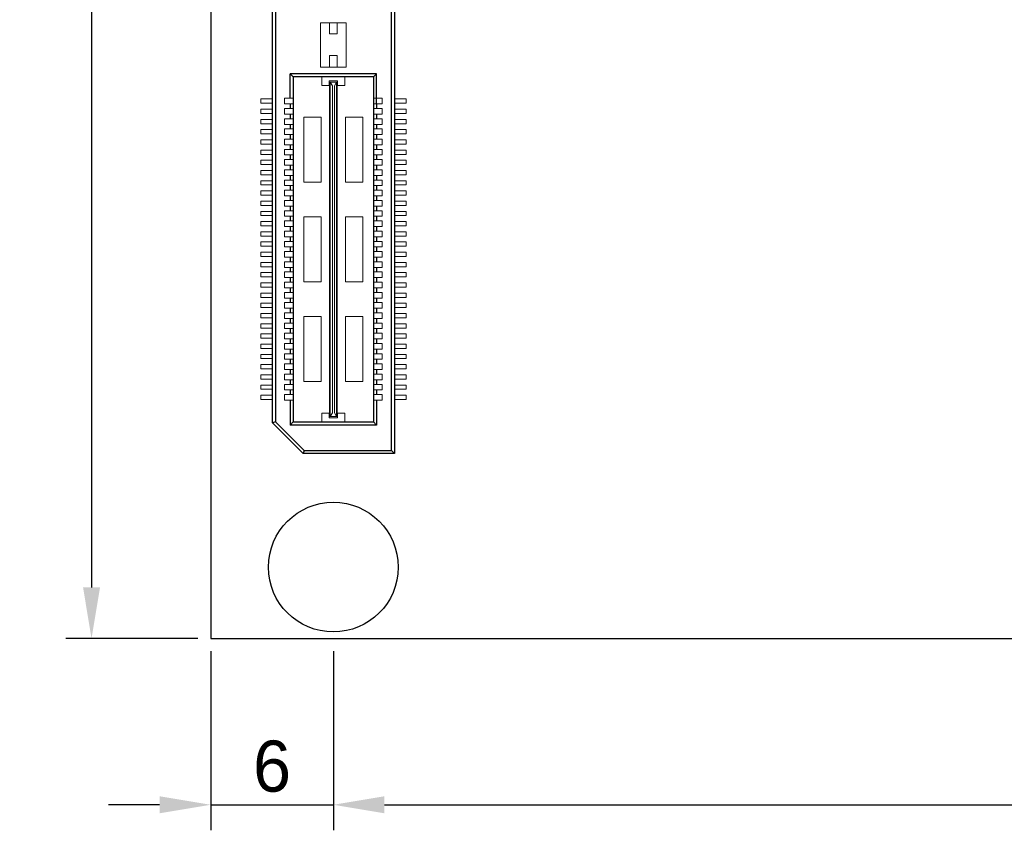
# Model space of a CAD drawing. Header units: millimetres. Extents: x 1418 to 1730, y -31 to 254.
# Tile 1 of 30: x 1418 to 1466, y -27 to 13. Entities that reach past the tile are written whole.
import ezdxf

# ---------------------------------------------------------------- set-up
doc = ezdxf.new("R2010")
doc.units = ezdxf.units.MM
doc.header["$LTSCALE"] = 0.1
for name, color, linetype in [('component', 7, 'Continuous'), ('Dinension', 5, 'Continuous'), ('outline', 6, 'Continuous')]:
    doc.layers.add(name, color=color, linetype=linetype)
doc.dimstyles.new('ISO-25', dxfattribs={"dimtxt": 2.5, "dimasz": 2.5, "dimexe": 1.25, "dimexo": 0.625, "dimtad": 1, "dimdsep": 46, "dimtxsty": 'Standard', "dimcen": 2.5, "dimadec": 0, "dimazin": 0, "dimtfac": 1, "dimtmove": 0, "dimatfit": 3, "dimfxl": 0, "dimarcsym": 0})

# ---------------------------------------------------------------- blocks, each defined once
blk = doc.blocks.new('*D5')
at = {"layer": 'Defpoints', "color": 0}
for p in [(1427.415, 140.095), (1421.584, -17.13), (1427.415, -17.13)]:
    blk.add_point(p, dxfattribs=at)
at = {"layer": 'Dinension', "color": 0, "lineweight": -2}
for p, q in [((1426.79, 140.095), (1420.334, 140.095)), ((1421.584, 137.595), (1421.584, -14.63)), ((1426.79, -17.13), (1420.334, -17.13))]:
    blk.add_line(p, q, dxfattribs=at)
at = {"layer": 'Dinension', "color": 0}
for points in [[(1421.168, 137.595), (1422.001, 137.595), (1421.584, 140.095)], [(1421.168, -14.63), (1422.001, -14.63), (1421.584, -17.13)]]:
    blk.add_solid(points, dxfattribs=at)
at = {"layer": 'Dinension', "color": 0, "insert": (1419.709, 61.482), "char_height": 2.5, "attachment_point": 5, "rotation": 90}
blk.add_mtext('157.23', dxfattribs=at)
blk = doc.blocks.new('*D6')
at = {"layer": 'Defpoints', "color": 0}
for p in [(1427.415, -17.13), (1433.415, -17.13), (1433.415, -25.272)]:
    blk.add_point(p, dxfattribs=at)
at = {"layer": 'Dinension', "color": 0, "lineweight": -2}
for p, q in [((1427.415, -17.755), (1427.415, -26.522)), ((1433.415, -17.755), (1433.415, -26.522)), ((1424.915, -25.272), (1422.415, -25.272)), ((1427.415, -25.272), (1433.415, -25.272)), ((1435.915, -25.272), (1438.415, -25.272))]:
    blk.add_line(p, q, dxfattribs=at)
at = {"layer": 'Dinension', "color": 0}
for points in [[(1424.915, -24.855), (1424.915, -25.688), (1427.415, -25.272)], [(1435.915, -24.855), (1435.915, -25.688), (1433.415, -25.272)]]:
    blk.add_solid(points, dxfattribs=at)
at = {"layer": 'Dinension', "color": 0, "insert": (1430.415, -23.397), "char_height": 2.5, "attachment_point": 5}
blk.add_mtext('6', dxfattribs=at)
blk = doc.blocks.new('*D7')
at = {"layer": 'Defpoints', "color": 0}
for p in [(1433.415, -17.13), (1503.415, -17.13), (1503.415, -25.272)]:
    blk.add_point(p, dxfattribs=at)
at = {"layer": 'Dinension', "color": 0, "lineweight": -2}
for p, q in [((1433.415, -17.755), (1433.415, -26.522)), ((1503.415, -17.755), (1503.415, -26.522)), ((1435.915, -25.272), (1500.915, -25.272))]:
    blk.add_line(p, q, dxfattribs=at)
at = {"layer": 'Dinension', "color": 0}
for points in [[(1435.915, -24.855), (1435.915, -25.688), (1433.415, -25.272)], [(1500.915, -24.855), (1500.915, -25.688), (1503.415, -25.272)]]:
    blk.add_solid(points, dxfattribs=at)
at = {"layer": 'Dinension', "color": 0, "insert": (1468.415, -23.397), "char_height": 2.5, "attachment_point": 5}
blk.add_mtext('70', dxfattribs=at)

msp = doc.modelspace()

# ---------------------------------------------------------------- linework, layer by layer
at = {"layer": 'component'}
for p, q in [((1436.252, -7.934), (1436.252, 51.779)), ((1436.4, 51.927), (1436.4, -8.082)), ((1430.43, -6.582), (1430.43, 50.426)), ((1430.578, 50.365), (1430.578, -6.521)), ((1431.447, 10.359), (1431.299, 10.505)), ((1431.299, 9.306), (1431.299, 10.505)), ((1435.532, 10.505), (1431.299, 10.505)), ((1431.447, 10.359), (1431.447, -6.521)), ((1435.384, 10.359), (1431.447, 10.359)), ((1435.384, 10.359), (1435.384, -6.521)), ((1435.386, 10.359), (1435.532, 10.505)), ((1435.532, 9.032), (1435.532, 10.505)), ((1431.299, 9.032), (1431.299, 8.806)), ((1435.532, 9.032), (1435.532, 8.806)), ((1431.299, 8.532), (1431.299, 8.306)), ((1435.532, 8.532), (1435.532, 8.306)), ((1431.299, 8.032), (1431.299, 7.806)), ((1435.532, 8.032), (1435.532, 7.806)), ((1431.299, 7.532), (1431.299, 7.306)), ((1435.532, 7.532), (1435.532, 7.306)), ((1431.299, 7.032), (1431.299, 6.806)), ((1435.532, 7.032), (1435.532, 6.806)), ((1431.299, 6.532), (1431.299, 6.306)), ((1435.532, 6.532), (1435.532, 6.306)), ((1431.299, 6.032), (1431.299, 5.806)), ((1435.532, 6.032), (1435.532, 5.806)), ((1431.299, 5.532), (1431.299, 5.306)), ((1435.532, 5.532), (1435.532, 5.306)), ((1431.299, 5.032), (1431.299, 4.806)), ((1435.532, 5.032), (1435.532, 4.806)), ((1431.299, 4.532), (1431.299, 4.306)), ((1435.532, 4.532), (1435.532, 4.306)), ((1431.299, 4.032), (1431.299, 3.806)), ((1435.532, 4.032), (1435.532, 3.806)), ((1431.299, 3.532), (1431.299, 3.306)), ((1435.532, 3.532), (1435.532, 3.306)), ((1431.299, 3.032), (1431.299, 2.806)), ((1435.532, 3.032), (1435.532, 2.806)), ((1431.299, 2.532), (1431.299, 2.306)), ((1435.532, 2.532), (1435.532, 2.306)), ((1431.299, 2.032), (1431.299, 1.806)), ((1435.532, 2.032), (1435.532, 1.806)), ((1431.299, 1.532), (1431.299, 1.306)), ((1435.532, 1.532), (1435.532, 1.306)), ((1431.299, 1.032), (1431.299, 0.806)), ((1435.532, 1.032), (1435.532, 0.806)), ((1431.299, 0.532), (1431.299, 0.306)), ((1435.532, 0.532), (1435.532, 0.306)), ((1431.299, 0.032), (1431.299, -0.194)), ((1435.532, 0.032), (1435.532, -0.194)), ((1431.299, -0.468), (1431.299, -0.694)), ((1435.532, -0.468), (1435.532, -0.694)), ((1431.299, -0.968), (1431.299, -1.194)), ((1435.532, -0.968), (1435.532, -1.194)), ((1431.299, -1.468), (1431.299, -1.694)), ((1435.532, -1.468), (1435.532, -1.694)), ((1431.299, -1.968), (1431.299, -2.194)), ((1435.532, -1.968), (1435.532, -2.194)), ((1431.299, -2.468), (1431.299, -2.694)), ((1435.532, -2.468), (1435.532, -2.694)), ((1431.299, -2.968), (1431.299, -3.194)), ((1435.532, -2.968), (1435.532, -3.194)), ((1431.299, -3.468), (1431.299, -3.694)), ((1435.532, -3.468), (1435.532, -3.694)), ((1431.299, -3.968), (1431.299, -4.194)), ((1435.532, -3.968), (1435.532, -4.194)), ((1431.299, -4.468), (1431.299, -4.694)), ((1435.532, -4.468), (1435.532, -4.694)), ((1431.299, -4.968), (1431.299, -5.194)), ((1435.532, -4.968), (1435.532, -5.194)), ((1431.299, -5.468), (1431.299, -6.686)), ((1435.532, -5.468), (1435.532, -6.686)), ((1430.578, -6.521), (1430.43, -6.582)), ((1430.43, -6.582), (1431.93, -8.082)), ((1431.992, -7.934), (1430.578, -6.521)), ((1431.447, -6.521), (1431.299, -6.686)), ((1435.532, -6.686), (1431.299, -6.686)), ((1431.447, -6.521), (1435.384, -6.521)), ((1435.384, -6.521), (1435.532, -6.686)), ((1431.992, -7.934), (1431.93, -8.082)), ((1436.4, -8.082), (1431.93, -8.082)), ((1431.992, -7.934), (1436.252, -7.934)), ((1436.252, -7.934), (1436.4, -8.082))]:
    msp.add_line(p, q, dxfattribs=at)
at = {"layer": 'component', "lineweight": 5}
for p, q in [((1432.785, 12.993), (1432.785, 10.828)), ((1434.045, 12.993), (1432.785, 12.993)), ((1433.221, 12.993), (1433.221, 12.46)), ((1433.609, 12.993), (1433.609, 12.46)), ((1434.045, 12.993), (1434.045, 10.828)), ((1433.609, 12.46), (1433.221, 12.46)), ((1433.221, 11.394), (1433.221, 10.828)), ((1433.609, 11.394), (1433.221, 11.394)), ((1433.609, 11.394), (1433.609, 10.828)), ((1434.045, 10.828), (1432.785, 10.828)), ((1432.85, 10.359), (1432.85, 9.939)), ((1433.205, 9.939), (1433.205, 10.165)), ((1433.625, 10.165), (1433.205, 10.165)), ((1433.625, 9.939), (1433.625, 10.165)), ((1433.981, 10.359), (1433.981, 9.939)), ((1433.205, 9.939), (1432.85, 9.939)), ((1433.221, -6.262), (1433.221, 10.101)), ((1433.221, 10.101), (1433.609, 10.101)), ((1433.254, -6.262), (1433.254, 10.101)), ((1433.367, 9.922), (1433.254, 10.101)), ((1433.367, -6.084), (1433.367, 9.922)), ((1433.464, 9.922), (1433.561, 10.101)), ((1433.464, -6.084), (1433.464, 9.922)), ((1433.561, -6.262), (1433.561, 10.101)), ((1433.609, -6.262), (1433.609, 10.101)), ((1433.981, 9.939), (1433.625, 9.939)), ((1429.861, 9.064), (1429.861, 9.274)), ((1429.861, 9.274), (1430.43, 9.274)), ((1431.024, 9.306), (1431.024, 9.032)), ((1431.024, 9.306), (1431.444, 9.306)), ((1435.806, 9.306), (1435.386, 9.306)), ((1435.806, 9.306), (1435.806, 9.032)), ((1436.97, 9.274), (1436.4, 9.274)), ((1436.97, 9.064), (1436.97, 9.274)), ((1429.861, 9.064), (1430.43, 9.064)), ((1429.861, 8.564), (1429.861, 8.774)), ((1429.861, 8.774), (1430.43, 8.774)), ((1431.024, 9.032), (1431.444, 9.032)), ((1431.024, 8.806), (1431.024, 8.532)), ((1431.024, 8.806), (1431.444, 8.806)), ((1435.806, 9.032), (1435.386, 9.032)), ((1435.806, 8.806), (1435.386, 8.806)), ((1435.806, 8.806), (1435.806, 8.532)), ((1436.97, 9.064), (1436.4, 9.064)), ((1436.97, 8.774), (1436.4, 8.774)), ((1436.97, 8.564), (1436.97, 8.774)), ((1429.861, 8.564), (1430.43, 8.564)), ((1429.861, 8.064), (1429.861, 8.274)), ((1429.861, 8.274), (1430.43, 8.274)), ((1431.024, 8.532), (1431.444, 8.532)), ((1431.024, 8.306), (1431.444, 8.306)), ((1431.024, 8.306), (1431.024, 8.032)), ((1432.817, 8.39), (1431.977, 8.39)), ((1431.977, 8.39), (1431.977, 5.207)), ((1432.817, 8.39), (1432.817, 5.207)), ((1434.853, 8.39), (1434.013, 8.39)), ((1434.013, 8.39), (1434.013, 5.207)), ((1434.853, 8.39), (1434.853, 5.207)), ((1435.806, 8.532), (1435.386, 8.532)), ((1435.806, 8.306), (1435.386, 8.306)), ((1435.806, 8.306), (1435.806, 8.032)), ((1436.97, 8.564), (1436.4, 8.564)), ((1436.97, 8.274), (1436.4, 8.274)), ((1436.97, 8.064), (1436.97, 8.274)), ((1429.861, 8.064), (1430.43, 8.064)), ((1429.861, 7.564), (1429.861, 7.774)), ((1429.861, 7.774), (1430.43, 7.774)), ((1431.024, 8.032), (1431.444, 8.032)), ((1431.024, 7.806), (1431.444, 7.806)), ((1431.024, 7.806), (1431.024, 7.532)), ((1435.806, 8.032), (1435.386, 8.032)), ((1435.806, 7.806), (1435.386, 7.806)), ((1435.806, 7.806), (1435.806, 7.532)), ((1436.97, 8.064), (1436.4, 8.064)), ((1436.97, 7.774), (1436.4, 7.774)), ((1436.97, 7.564), (1436.97, 7.774)), ((1429.861, 7.564), (1430.43, 7.564)), ((1429.861, 7.274), (1430.43, 7.274)), ((1429.861, 7.064), (1429.861, 7.274)), ((1431.024, 7.532), (1431.444, 7.532)), ((1431.024, 7.306), (1431.444, 7.306)), ((1431.024, 7.306), (1431.024, 7.032)), ((1435.806, 7.532), (1435.386, 7.532)), ((1435.806, 7.306), (1435.386, 7.306)), ((1435.806, 7.306), (1435.806, 7.032)), ((1436.97, 7.564), (1436.4, 7.564)), ((1436.97, 7.274), (1436.4, 7.274)), ((1436.97, 7.064), (1436.97, 7.274)), ((1429.861, 7.064), (1430.43, 7.064)), ((1429.861, 6.564), (1429.861, 6.774)), ((1429.861, 6.774), (1430.43, 6.774)), ((1431.024, 7.032), (1431.444, 7.032)), ((1431.024, 6.806), (1431.444, 6.806)), ((1431.024, 6.806), (1431.024, 6.532)), ((1435.806, 7.032), (1435.386, 7.032)), ((1435.806, 6.806), (1435.386, 6.806)), ((1435.806, 6.806), (1435.806, 6.532)), ((1436.97, 7.064), (1436.4, 7.064)), ((1436.97, 6.774), (1436.4, 6.774)), ((1436.97, 6.564), (1436.97, 6.774)), ((1429.861, 6.564), (1430.43, 6.564)), ((1429.861, 6.064), (1429.861, 6.274)), ((1429.861, 6.274), (1430.43, 6.274)), ((1431.024, 6.532), (1431.444, 6.532)), ((1431.024, 6.306), (1431.444, 6.306)), ((1431.024, 6.306), (1431.024, 6.032)), ((1435.806, 6.532), (1435.386, 6.532)), ((1435.806, 6.306), (1435.386, 6.306)), ((1435.806, 6.306), (1435.806, 6.032)), ((1436.97, 6.564), (1436.4, 6.564)), ((1436.97, 6.274), (1436.4, 6.274)), ((1436.97, 6.064), (1436.97, 6.274)), ((1429.861, 6.064), (1430.43, 6.064)), ((1431.024, 6.032), (1431.444, 6.032)), ((1431.024, 5.806), (1431.444, 5.806)), ((1431.024, 5.806), (1431.024, 5.532)), ((1435.806, 6.032), (1435.386, 6.032)), ((1435.806, 5.806), (1435.386, 5.806)), ((1435.806, 5.806), (1435.806, 5.532)), ((1436.97, 6.064), (1436.4, 6.064)), ((1429.861, 5.564), (1429.861, 5.774)), ((1429.861, 5.774), (1430.43, 5.774)), ((1429.861, 5.564), (1430.43, 5.564)), ((1431.024, 5.532), (1431.444, 5.532)), ((1431.024, 5.306), (1431.444, 5.306)), ((1431.024, 5.306), (1431.024, 5.032)), ((1435.806, 5.532), (1435.386, 5.532)), ((1435.806, 5.306), (1435.386, 5.306)), ((1435.806, 5.306), (1435.806, 5.032)), ((1436.97, 5.774), (1436.4, 5.774)), ((1436.97, 5.564), (1436.4, 5.564)), ((1436.97, 5.564), (1436.97, 5.774)), ((1429.861, 5.064), (1429.861, 5.274)), ((1429.861, 5.274), (1430.426, 5.274)), ((1429.861, 5.064), (1430.43, 5.064)), ((1431.024, 5.032), (1431.444, 5.032)), ((1432.817, 5.207), (1431.977, 5.207)), ((1434.853, 5.207), (1434.013, 5.207)), ((1435.806, 5.032), (1435.386, 5.032)), ((1436.97, 5.064), (1436.4, 5.064)), ((1436.97, 5.274), (1436.404, 5.274)), ((1436.97, 5.064), (1436.97, 5.274)), ((1429.861, 4.564), (1429.861, 4.774)), ((1429.861, 4.774), (1430.43, 4.774)), ((1429.861, 4.564), (1430.43, 4.564)), ((1431.024, 4.806), (1431.444, 4.806)), ((1431.024, 4.806), (1431.024, 4.532)), ((1431.024, 4.532), (1431.444, 4.532)), ((1435.806, 4.806), (1435.386, 4.806)), ((1435.806, 4.532), (1435.386, 4.532)), ((1435.806, 4.806), (1435.806, 4.532)), ((1436.97, 4.774), (1436.4, 4.774)), ((1436.97, 4.564), (1436.4, 4.564)), ((1436.97, 4.564), (1436.97, 4.774)), ((1429.861, 4.064), (1429.861, 4.274)), ((1429.861, 4.274), (1430.43, 4.274)), ((1429.861, 4.064), (1430.43, 4.064)), ((1431.024, 4.306), (1431.444, 4.306)), ((1431.024, 4.306), (1431.024, 4.032)), ((1431.024, 4.032), (1431.444, 4.032)), ((1435.806, 4.306), (1435.386, 4.306)), ((1435.806, 4.032), (1435.386, 4.032)), ((1435.806, 4.306), (1435.806, 4.032)), ((1436.97, 4.274), (1436.4, 4.274)), ((1436.97, 4.064), (1436.4, 4.064)), ((1436.97, 4.064), (1436.97, 4.274)), ((1429.861, 3.564), (1429.861, 3.774)), ((1429.861, 3.774), (1430.43, 3.774)), ((1429.861, 3.564), (1430.43, 3.564)), ((1431.024, 3.806), (1431.444, 3.806)), ((1431.024, 3.806), (1431.024, 3.532)), ((1431.024, 3.532), (1431.444, 3.532)), ((1431.977, 3.511), (1431.977, 0.328)), ((1432.817, 3.511), (1431.977, 3.511)), ((1432.817, 3.511), (1432.817, 0.328)), ((1434.013, 3.511), (1434.013, 0.328)), ((1434.853, 3.511), (1434.013, 3.511)), ((1434.853, 3.511), (1434.853, 0.328)), ((1435.806, 3.806), (1435.386, 3.806)), ((1435.806, 3.532), (1435.386, 3.532)), ((1435.806, 3.806), (1435.806, 3.532)), ((1436.97, 3.774), (1436.4, 3.774)), ((1436.97, 3.564), (1436.4, 3.564)), ((1436.97, 3.564), (1436.97, 3.774)), ((1429.861, 3.064), (1429.861, 3.274)), ((1429.861, 3.274), (1430.43, 3.274)), ((1429.861, 3.064), (1430.43, 3.064)), ((1431.024, 3.306), (1431.444, 3.306)), ((1431.024, 3.306), (1431.024, 3.032)), ((1431.024, 3.032), (1431.444, 3.032)), ((1435.806, 3.306), (1435.386, 3.306)), ((1435.806, 3.032), (1435.386, 3.032)), ((1435.806, 3.306), (1435.806, 3.032)), ((1436.97, 3.274), (1436.4, 3.274)), ((1436.97, 3.064), (1436.4, 3.064)), ((1436.97, 3.064), (1436.97, 3.274)), ((1429.861, 2.564), (1429.861, 2.774)), ((1429.861, 2.774), (1430.43, 2.774)), ((1429.861, 2.564), (1430.43, 2.564)), ((1431.024, 2.806), (1431.444, 2.806)), ((1431.024, 2.806), (1431.024, 2.532)), ((1431.024, 2.532), (1431.444, 2.532)), ((1435.806, 2.806), (1435.386, 2.806)), ((1435.806, 2.532), (1435.386, 2.532)), ((1435.806, 2.806), (1435.806, 2.532)), ((1436.97, 2.774), (1436.4, 2.774)), ((1436.97, 2.564), (1436.4, 2.564)), ((1436.97, 2.564), (1436.97, 2.774)), ((1429.861, 2.064), (1429.861, 2.274)), ((1429.861, 2.274), (1430.43, 2.274)), ((1429.861, 2.064), (1430.43, 2.064)), ((1431.024, 2.306), (1431.444, 2.306)), ((1431.024, 2.306), (1431.024, 2.032)), ((1431.024, 2.032), (1431.444, 2.032)), ((1435.806, 2.306), (1435.386, 2.306)), ((1435.806, 2.032), (1435.386, 2.032)), ((1435.806, 2.306), (1435.806, 2.032)), ((1436.97, 2.274), (1436.4, 2.274)), ((1436.97, 2.064), (1436.4, 2.064)), ((1436.97, 2.064), (1436.97, 2.274)), ((1429.861, 1.564), (1429.861, 1.774)), ((1429.861, 1.774), (1430.43, 1.774)), ((1429.861, 1.564), (1430.43, 1.564)), ((1431.024, 1.806), (1431.444, 1.806)), ((1431.024, 1.806), (1431.024, 1.532)), ((1431.024, 1.532), (1431.444, 1.532)), ((1435.806, 1.806), (1435.386, 1.806)), ((1435.806, 1.532), (1435.386, 1.532)), ((1435.806, 1.806), (1435.806, 1.532)), ((1436.97, 1.774), (1436.4, 1.774)), ((1436.97, 1.564), (1436.4, 1.564)), ((1436.97, 1.564), (1436.97, 1.774)), ((1429.861, 1.064), (1429.861, 1.274)), ((1429.861, 1.274), (1430.43, 1.274)), ((1429.861, 1.064), (1430.43, 1.064)), ((1431.024, 1.306), (1431.444, 1.306)), ((1431.024, 1.306), (1431.024, 1.032)), ((1431.024, 1.032), (1431.444, 1.032)), ((1435.806, 1.306), (1435.386, 1.306)), ((1435.806, 1.032), (1435.386, 1.032)), ((1435.806, 1.306), (1435.806, 1.032)), ((1436.97, 1.274), (1436.4, 1.274)), ((1436.97, 1.064), (1436.4, 1.064)), ((1436.97, 1.064), (1436.97, 1.274)), ((1429.861, 0.564), (1429.861, 0.774)), ((1429.861, 0.774), (1430.43, 0.774)), ((1429.861, 0.564), (1430.43, 0.564)), ((1431.024, 0.806), (1431.444, 0.806)), ((1431.024, 0.806), (1431.024, 0.532)), ((1431.024, 0.532), (1431.444, 0.532)), ((1435.806, 0.806), (1435.386, 0.806)), ((1435.806, 0.532), (1435.386, 0.532)), ((1435.806, 0.806), (1435.806, 0.532)), ((1436.97, 0.774), (1436.4, 0.774)), ((1436.97, 0.564), (1436.4, 0.564)), ((1436.97, 0.564), (1436.97, 0.774)), ((1429.861, 0.064), (1429.861, 0.274)), ((1429.861, 0.274), (1430.43, 0.274)), ((1429.861, 0.064), (1430.43, 0.064)), ((1431.024, 0.306), (1431.444, 0.306)), ((1431.024, 0.306), (1431.024, 0.032)), ((1431.024, 0.032), (1431.444, 0.032)), ((1432.817, 0.328), (1431.977, 0.328)), ((1434.853, 0.328), (1434.013, 0.328)), ((1435.806, 0.306), (1435.386, 0.306)), ((1435.806, 0.032), (1435.386, 0.032)), ((1435.806, 0.306), (1435.806, 0.032)), ((1436.97, 0.274), (1436.4, 0.274)), ((1436.97, 0.064), (1436.4, 0.064)), ((1436.97, 0.064), (1436.97, 0.274)), ((1429.861, -0.436), (1429.861, -0.226)), ((1429.861, -0.226), (1430.43, -0.226)), ((1429.861, -0.436), (1430.43, -0.436)), ((1431.024, -0.194), (1431.444, -0.194)), ((1431.024, -0.194), (1431.024, -0.468)), ((1431.024, -0.468), (1431.444, -0.468)), ((1435.806, -0.194), (1435.386, -0.194)), ((1435.806, -0.468), (1435.386, -0.468)), ((1435.806, -0.194), (1435.806, -0.468)), ((1436.97, -0.226), (1436.4, -0.226)), ((1436.97, -0.436), (1436.4, -0.436)), ((1436.97, -0.436), (1436.97, -0.226)), ((1429.861, -0.936), (1429.861, -0.726)), ((1429.861, -0.726), (1430.426, -0.726)), ((1429.861, -0.936), (1430.43, -0.936)), ((1431.024, -0.694), (1431.444, -0.694)), ((1431.024, -0.694), (1431.024, -0.968)), ((1435.806, -0.694), (1435.386, -0.694)), ((1435.806, -0.694), (1435.806, -0.968)), ((1436.97, -0.936), (1436.4, -0.936)), ((1436.97, -0.726), (1436.404, -0.726)), ((1436.97, -0.936), (1436.97, -0.726)), ((1429.861, -1.436), (1429.861, -1.226)), ((1429.861, -1.226), (1430.43, -1.226)), ((1429.861, -1.436), (1430.43, -1.436)), ((1431.024, -0.968), (1431.444, -0.968)), ((1431.024, -1.194), (1431.444, -1.194)), ((1431.024, -1.194), (1431.024, -1.468)), ((1431.977, -1.369), (1431.977, -4.552)), ((1432.817, -1.369), (1431.977, -1.369)), ((1432.817, -1.369), (1432.817, -4.552)), ((1434.013, -1.369), (1434.013, -4.552)), ((1434.853, -1.369), (1434.013, -1.369)), ((1434.853, -1.369), (1434.853, -4.552)), ((1435.806, -0.968), (1435.386, -0.968)), ((1435.806, -1.194), (1435.386, -1.194)), ((1435.806, -1.194), (1435.806, -1.468)), ((1436.97, -1.226), (1436.4, -1.226)), ((1436.97, -1.436), (1436.4, -1.436)), ((1436.97, -1.436), (1436.97, -1.226)), ((1429.861, -1.936), (1429.861, -1.726)), ((1429.861, -1.726), (1430.43, -1.726)), ((1431.024, -1.468), (1431.444, -1.468)), ((1431.024, -1.694), (1431.444, -1.694)), ((1431.024, -1.694), (1431.024, -1.968)), ((1435.806, -1.468), (1435.386, -1.468)), ((1435.806, -1.694), (1435.386, -1.694)), ((1435.806, -1.694), (1435.806, -1.968)), ((1436.97, -1.726), (1436.4, -1.726)), ((1436.97, -1.936), (1436.97, -1.726)), ((1429.861, -1.936), (1430.43, -1.936)), ((1429.861, -2.226), (1430.43, -2.226)), ((1429.861, -2.436), (1429.861, -2.226)), ((1431.024, -1.968), (1431.444, -1.968)), ((1431.024, -2.194), (1431.444, -2.194)), ((1431.024, -2.194), (1431.024, -2.468)), ((1435.806, -1.968), (1435.386, -1.968)), ((1435.806, -2.194), (1435.386, -2.194)), ((1435.806, -2.194), (1435.806, -2.468)), ((1436.97, -1.936), (1436.4, -1.936)), ((1436.97, -2.226), (1436.4, -2.226)), ((1436.97, -2.436), (1436.97, -2.226)), ((1429.861, -2.436), (1430.43, -2.436)), ((1429.861, -2.936), (1429.861, -2.726)), ((1429.861, -2.726), (1430.43, -2.726)), ((1431.024, -2.468), (1431.444, -2.468)), ((1431.024, -2.694), (1431.024, -2.968)), ((1431.024, -2.694), (1431.444, -2.694)), ((1435.806, -2.468), (1435.386, -2.468)), ((1435.806, -2.694), (1435.386, -2.694)), ((1435.806, -2.694), (1435.806, -2.968)), ((1436.97, -2.436), (1436.4, -2.436)), ((1436.97, -2.726), (1436.4, -2.726)), ((1436.97, -2.936), (1436.97, -2.726)), ((1429.861, -2.936), (1430.43, -2.936)), ((1429.861, -3.436), (1429.861, -3.226)), ((1429.861, -3.226), (1430.43, -3.226)), ((1431.024, -2.968), (1431.444, -2.968)), ((1431.024, -3.194), (1431.444, -3.194)), ((1431.024, -3.194), (1431.024, -3.468)), ((1435.806, -2.968), (1435.386, -2.968)), ((1435.806, -3.194), (1435.386, -3.194)), ((1435.806, -3.194), (1435.806, -3.468)), ((1436.97, -2.936), (1436.4, -2.936)), ((1436.97, -3.226), (1436.4, -3.226)), ((1436.97, -3.436), (1436.97, -3.226)), ((1429.861, -3.436), (1430.43, -3.436)), ((1429.861, -3.936), (1429.861, -3.726)), ((1429.861, -3.726), (1430.426, -3.726)), ((1431.024, -3.468), (1431.444, -3.468)), ((1431.024, -3.694), (1431.444, -3.694)), ((1431.024, -3.694), (1431.024, -3.968)), ((1435.806, -3.468), (1435.386, -3.468)), ((1435.806, -3.694), (1435.386, -3.694)), ((1435.806, -3.694), (1435.806, -3.968)), ((1436.97, -3.436), (1436.4, -3.436)), ((1436.97, -3.726), (1436.404, -3.726)), ((1436.97, -3.936), (1436.97, -3.726)), ((1429.861, -3.936), (1430.43, -3.936)), ((1429.861, -4.436), (1429.861, -4.226)), ((1429.861, -4.226), (1430.43, -4.226)), ((1431.024, -3.968), (1431.444, -3.968)), ((1431.024, -4.194), (1431.444, -4.194)), ((1431.024, -4.194), (1431.024, -4.468)), ((1435.806, -3.968), (1435.386, -3.968)), ((1435.806, -4.194), (1435.386, -4.194)), ((1435.806, -4.194), (1435.806, -4.468)), ((1436.97, -3.936), (1436.4, -3.936)), ((1436.97, -4.226), (1436.4, -4.226)), ((1436.97, -4.436), (1436.97, -4.226)), ((1429.861, -4.436), (1430.43, -4.436)), ((1429.861, -4.936), (1429.861, -4.726)), ((1429.861, -4.726), (1430.43, -4.726)), ((1431.024, -4.468), (1431.444, -4.468)), ((1431.024, -4.694), (1431.444, -4.694)), ((1431.024, -4.694), (1431.024, -4.968)), ((1432.817, -4.552), (1431.977, -4.552)), ((1434.853, -4.552), (1434.013, -4.552)), ((1435.806, -4.468), (1435.386, -4.468)), ((1435.806, -4.694), (1435.386, -4.694)), ((1435.806, -4.694), (1435.806, -4.968)), ((1436.97, -4.436), (1436.4, -4.436)), ((1436.97, -4.726), (1436.4, -4.726)), ((1436.97, -4.936), (1436.97, -4.726)), ((1429.861, -4.936), (1430.43, -4.936)), ((1429.861, -5.436), (1429.861, -5.226)), ((1429.861, -5.226), (1430.43, -5.226)), ((1431.024, -4.968), (1431.444, -4.968)), ((1431.024, -5.194), (1431.444, -5.194)), ((1431.024, -5.194), (1431.024, -5.468)), ((1435.806, -4.968), (1435.386, -4.968)), ((1435.806, -5.194), (1435.386, -5.194)), ((1435.806, -5.194), (1435.806, -5.468)), ((1436.97, -4.936), (1436.4, -4.936)), ((1436.97, -5.226), (1436.4, -5.226)), ((1436.97, -5.436), (1436.97, -5.226)), ((1429.861, -5.436), (1430.43, -5.436)), ((1431.024, -5.468), (1431.444, -5.468)), ((1435.806, -5.468), (1435.386, -5.468)), ((1436.97, -5.436), (1436.4, -5.436)), ((1433.205, -6.101), (1432.85, -6.101)), ((1432.85, -6.521), (1432.85, -6.101)), ((1433.205, -6.101), (1433.205, -6.327)), ((1433.221, -6.262), (1433.609, -6.262)), ((1433.367, -6.084), (1433.254, -6.262)), ((1433.464, -6.084), (1433.561, -6.262)), ((1433.981, -6.101), (1433.625, -6.101)), ((1433.625, -6.101), (1433.625, -6.327)), ((1433.981, -6.521), (1433.981, -6.101)), ((1433.625, -6.327), (1433.205, -6.327))]:
    msp.add_line(p, q, dxfattribs=at)
at = {"layer": 'component'}
msp.add_circle((1433.415, -13.638), 3.175, dxfattribs=at)
at = {"layer": 'outline'}
for p, q in [((1427.415, 140.095), (1427.415, -17.13)), ((1427.415, -17.13), (1509.415, -17.13))]:
    msp.add_line(p, q, dxfattribs=at)

# ---------------------------------------------------------------- dimensions: what is measured, and where the dimension line sits
at = {"layer": 'Dinension'}
dim = msp.add_linear_dim(base=(1421.584434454, -17.130389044), p1=(1427.4151677, 140.094610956), p2=(1427.4151677, -17.130389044), angle=90, dimstyle='ISO-25', dxfattribs=at)
dim.commit()
dim.dimension.update_dxf_attribs({"geometry": '*D5', "text_midpoint": (1419.709434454, 61.482110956)})
for base, p1, p2, picture, middle in [((1433.415, -25.272), (1427.415, -17.13), (1433.415, -17.13), '*D6', (1430.415, -23.397)), ((1503.415, -25.272), (1433.415, -17.13), (1503.415, -17.13), '*D7', (1468.415, -23.397))]:
    dim = msp.add_linear_dim(base=base, p1=p1, p2=p2, dimstyle='ISO-25', dxfattribs=at)
    dim.commit()
    dim.dimension.update_dxf_attribs({"geometry": picture, "text_midpoint": middle})

doc.saveas('drawing.dxf')
